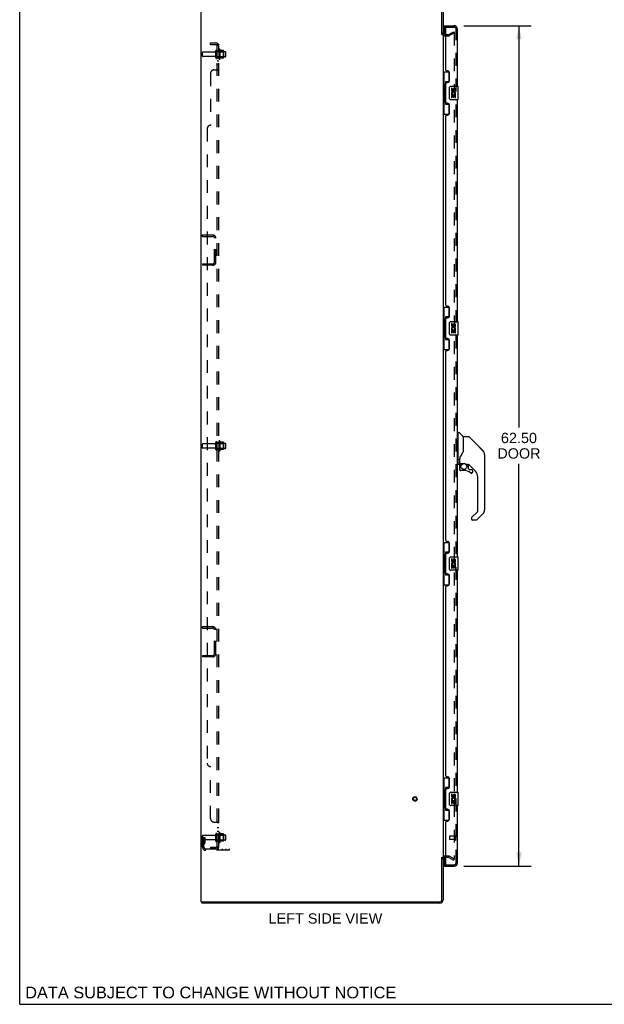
# Model space of a CAD drawing. Header units: inches. Extents: x 0 to 174, y 0 to 112.
# Tile 1 of 29: x 0 to 43, y 0 to 73. Entities that reach past the tile are written whole.
import ezdxf

# ---------------------------------------------------------------- set-up
doc = ezdxf.new("R2010")
doc.units = ezdxf.units.IN
doc.header["$LTSCALE"] = 9.560375
doc.header["$MEASUREMENT"] = 0
doc.linetypes.add('HIDDEN', pattern=[0.2, 0.1, -0.1])
doc.layers.get('0').update_dxf_attribs({"linetype": 'CONTINUOUS'})
for name, color, linetype in [('DEFAULT_2', 8, 'HIDDEN'), ('DIMENSIONS', 7, 'CONTINUOUS'), ('DOOR_ASSEMBLY', 7, 'CONTINUOUS'), ('SUBPANEL', 7, 'CONTINUOUS')]:
    doc.layers.add(name, color=color, linetype=linetype)
doc.styles.get("Standard").update_dxf_attribs({"font": 'arial.ttf'})
doc.dimstyles.new('DIMSTYLE_1', dxfattribs={"dimtxt": 0.766875, "dimasz": 1.0225, "dimexe": 0.09, "dimexo": 0.07, "dimgap": 0.0375, "dimtad": 0, "dimtih": 1, "dimtoh": 1, "dimzin": 4, "dimdsep": 46, "dimtxsty": 'Standard', "dimblk": '_FILLED', "dimblk1": '_FILLED', "dimblk2": '_FILLED', "dimcen": 0.09, "dimadec": 3, "dimazin": 1, "dimtfac": 1, "dimtdec": 3, "dimtofl": 0, "dimtmove": 0, "dimatfit": 3, "dimldrblk": '_FILLED', "dimfxl": 0, "dimtolj": 1, "dimtzin": 4, "dimarcsym": 0})

# ---------------------------------------------------------------- blocks, each defined once
blk = doc.blocks.new('_FILLED')
at = {"color": 0, "linetype": 'ByBlock'}
blk.add_solid([(0, 0), (-1, 0.2), (-1, -0.2)], dxfattribs=at)
blk = doc.blocks.new('*D8')
at = {"layer": 'DIMENSIONS', "color": 2, "linetype": 'Continuous'}
for p, q in [((33.012, 72.776), (38.031, 72.776)), ((37.111, 72.776), (37.111, 42.886)), ((37.111, 10.276), (37.111, 40.202)), ((33.012, 10.276), (38.031, 10.276))]:
    blk.add_line(p, q, dxfattribs=at)
at = {"layer": 'DIMENSIONS', "color": 2, "linetype": 'Continuous', "xscale": 1.0225, "yscale": 1.0225, "zscale": 1.0225}
for p, rotation in [((37.111, 72.776), 90), ((37.111, 10.276), 270)]:
    blk.add_blockref('_FILLED', p, dxfattribs=dict(at, rotation=rotation))
at = {"layer": 'DIMENSIONS', "color": 2, "linetype": 'Continuous', "insert": (37.111, 42.502), "char_height": 0.7669, "width": 3.21004, "attachment_point": 2, "line_spacing_factor": 0.9}
blk.add_mtext('62.50\\PDOOR', dxfattribs=at)

msp = doc.modelspace()

# ---------------------------------------------------------------- linework, layer by layer
at = {"color": 7, "linetype": 'Continuous'}
for p, q in [((0, 0), (0, 112.475)), ((31.381, 72.13), (31.485, 72.13)), ((31.381, 10.922), (31.485, 10.922)), ((13.537, 7.63), (13.537, 7.526)), ((13.541, 7.63), (13.575, 7.63)), ((0, 0), (173.825, 0))]:
    msp.add_line(p, q, dxfattribs=at)
at = {"color": 3, "linetype": 'Continuous'}
for p, q in [((13.485, 7.63), (13.485, 75.422)), ((31.381, 72.119), (31.381, 75.28)), ((31.485, 75.28), (31.485, 72.13)), ((31.485, 72.078), (31.485, 10.974)), ((31.627, 72.13), (31.689, 72.13)), ((31.381, 7.773), (31.381, 10.934)), ((31.485, 10.922), (31.485, 7.773)), ((31.689, 10.922), (31.627, 10.922)), ((13.485, 7.63), (13.541, 7.63)), ((31.238, 7.526), (13.537, 7.526)), ((13.575, 7.63), (31.238, 7.63))]:
    msp.add_line(p, q, dxfattribs=at)
for centre, radius, start, end in [((31.627, 72.273), 0.142, 180, 270), ((31.627, 10.78), 0.142, 90, 180), ((31.238, 7.773), 0.246, 270, 360), ((31.238, 7.773), 0.142, 270, 360)]:
    msp.add_arc(centre, radius, start, end, dxfattribs=at)
at = {"layer": 'DEFAULT_2', "color": 8, "linetype": 'HIDDEN'}
for p, q in [((31.627, 72.026), (31.889, 72.026)), ((31.689, 72.13), (31.889, 72.13)), ((31.906, 72.135), (32.246, 72.331)), ((32.298, 72.241), (31.958, 72.045)), ((32.246, 72.331), (32.298, 72.241)), ((32.298, 72.261), (32.298, 10.792)), ((13.589, 70.516), (13.589, 70.786)), ((14.516, 70.816), (13.619, 70.816)), ((14.516, 70.486), (13.619, 70.486)), ((14.579, 70.394), (14.579, 70.909)), ((14.689, 70.394), (14.689, 70.909)), ((15.284, 70.839), (14.689, 70.839)), ((15.284, 70.464), (14.689, 70.464)), ((14.814, 70.985), (14.814, 70.317)), ((14.834, 70.835), (14.814, 70.855)), ((14.834, 70.468), (14.814, 70.448)), ((14.834, 70.835), (14.834, 70.468)), ((14.834, 70.835), (15.13, 70.835)), ((14.834, 70.468), (15.13, 70.468)), ((14.884, 71.007), (14.884, 70.295)), ((15.139, 70.929), (14.912, 70.929)), ((15.139, 70.374), (14.912, 70.374)), ((15.13, 70.835), (15.15, 70.855)), ((15.13, 70.835), (15.13, 70.468)), ((15.13, 70.468), (15.15, 70.448)), ((15.15, 70.907), (15.15, 70.396)), ((15.314, 70.494), (15.314, 70.809)), ((13.589, 57.11), (13.589, 57.214)), ((13.589, 57.214), (14.342, 57.214)), ((13.589, 57.11), (14.342, 57.11)), ((14.485, 55.21), (14.485, 56.967)), ((14.589, 55.21), (14.589, 56.967)), ((13.589, 55.068), (13.589, 54.964)), ((13.589, 55.068), (14.342, 55.068)), ((14.342, 54.964), (13.589, 54.964)), ((14.579, 41.269), (14.579, 41.784)), ((14.689, 41.269), (14.689, 41.784)), ((14.814, 41.86), (14.814, 41.192)), ((14.884, 41.882), (14.884, 41.17)), ((15.139, 41.804), (14.912, 41.804)), ((15.15, 41.782), (15.15, 41.271)), ((13.589, 41.391), (13.589, 41.661)), ((14.516, 41.691), (13.619, 41.691)), ((14.516, 41.361), (13.619, 41.361)), ((15.284, 41.714), (14.689, 41.714)), ((15.284, 41.339), (14.689, 41.339)), ((14.834, 41.71), (14.814, 41.73)), ((14.834, 41.343), (14.814, 41.323)), ((14.834, 41.71), (14.834, 41.343)), ((14.834, 41.71), (15.13, 41.71)), ((14.834, 41.343), (15.13, 41.343)), ((15.139, 41.249), (14.912, 41.249)), ((15.13, 41.71), (15.15, 41.73)), ((15.13, 41.71), (15.13, 41.343)), ((15.13, 41.343), (15.15, 41.323)), ((15.314, 41.369), (15.314, 41.684)), ((13.589, 28.089), (14.342, 28.089)), ((13.589, 27.985), (13.589, 28.089)), ((13.589, 27.985), (14.342, 27.985)), ((14.485, 26.085), (14.485, 27.842)), ((14.589, 26.085), (14.589, 27.842)), ((13.589, 25.943), (14.342, 25.943)), ((13.589, 25.943), (13.589, 25.839)), ((14.342, 25.839), (13.589, 25.839)), ((13.589, 11.7), (13.589, 12.536)), ((14.516, 12.566), (13.619, 12.566)), ((14.579, 12.144), (14.579, 12.659)), ((14.689, 12.144), (14.689, 12.659)), ((15.284, 12.589), (14.689, 12.589)), ((14.814, 12.735), (14.814, 12.067)), ((14.834, 12.585), (14.814, 12.605)), ((14.834, 12.585), (15.13, 12.585)), ((14.834, 12.585), (14.834, 12.218)), ((14.884, 12.757), (14.884, 12.045)), ((15.139, 12.679), (14.912, 12.679)), ((15.13, 12.585), (15.15, 12.605)), ((15.13, 12.585), (15.13, 12.218)), ((15.15, 12.657), (15.15, 12.146)), ((15.314, 12.244), (15.314, 12.559)), ((13.693, 12.401), (13.589, 12.401)), ((14.516, 12.236), (13.619, 12.236)), ((13.677, 12.055), (13.628, 11.987)), ((13.679, 12.061), (13.679, 12.401)), ((13.679, 12.226), (13.783, 12.226)), ((13.693, 12.401), (13.783, 12.401)), ((13.693, 11.7), (13.693, 12.401)), ((13.761, 11.994), (13.713, 11.926)), ((13.783, 12.061), (13.783, 12.401)), ((15.284, 12.214), (14.689, 12.214)), ((14.834, 12.218), (14.814, 12.198)), ((14.834, 12.218), (15.13, 12.218)), ((15.139, 12.124), (14.912, 12.124)), ((15.13, 12.218), (15.15, 12.198)), ((13.835, 11.558), (15.589, 11.558)), ((15.589, 11.454), (13.835, 11.454)), ((15.086, 11.454), (15.086, 11.558)), ((15.342, 11.454), (15.342, 11.558)), ((15.589, 11.454), (15.589, 11.558)), ((31.889, 11.026), (31.627, 11.026)), ((31.958, 11.008), (32.298, 10.812)), ((31.889, 10.922), (31.689, 10.922)), ((31.906, 10.918), (32.246, 10.722)), ((32.246, 10.722), (32.298, 10.812))]:
    msp.add_line(p, q, dxfattribs=at)
for points in [[(32.28, 72.281), (32.28, 72.281), (32.278, 72.281), (32.276, 72.28), (32.274, 72.28), (32.272, 72.279)], [(32.286, 72.28), (32.284, 72.28), (32.282, 72.281), (32.28, 72.281)], [(32.286, 72.28), (32.288, 72.279), (32.289, 72.278), (32.291, 72.276), (32.292, 72.275), (32.294, 72.273), (32.295, 72.271), (32.296, 72.27), (32.297, 72.267), (32.297, 72.265), (32.297, 72.263), (32.298, 72.261)], [(32.28, 10.772), (32.28, 10.772), (32.278, 10.772), (32.276, 10.772), (32.274, 10.773), (32.272, 10.774)], [(32.298, 10.792), (32.297, 10.79), (32.297, 10.787), (32.297, 10.785), (32.296, 10.783), (32.295, 10.781), (32.294, 10.779), (32.292, 10.778), (32.291, 10.776), (32.289, 10.775), (32.288, 10.774), (32.286, 10.773), (32.284, 10.772), (32.282, 10.772), (32.28, 10.772)]]:
    msp.add_lwpolyline(points, dxfattribs=at)
for radius in [0.164, 0.124]:
    msp.add_circle((29.381, 15.276), radius, dxfattribs=at)
for centre, radius, start, end in [((31.627, 72.273), 0.246, 180, 270), ((31.889, 72.163), 0.033, 270, 300), ((31.889, 72.163), 0.137, 270, 300), ((13.619, 70.786), 0.03, 90, 180), ((13.619, 70.516), 0.03, 180, 270), ((14.516, 70.879), 0.0625, 270, 360), ((14.516, 70.424), 0.0625, 0, 90), ((14.634, 70.909), 0.055, 360, 180), ((14.634, 70.394), 0.055, 180, 0), ((14.852, 70.985), 0.0384, 34.44966, 180), ((14.852, 70.317), 0.0384, 180, 325.55034), ((14.284, 70.651), 0.698, 23.96793, 30.66313), ((14.284, 70.651), 0.698, 329.33687, 336.03207), ((14.931, 70.939), 0.01, 203.96793, 270), ((14.931, 70.364), 0.01, 90, 156.03207), ((15.139, 70.919), 0.01, 5.19383, 90), ((15.139, 70.384), 0.01, 270, 354.80617), ((15.009, 70.907), 0.141, 0, 5.20805), ((15.009, 70.396), 0.141, 354.79195, 360), ((15.284, 70.809), 0.03, 359.99999, 90), ((15.284, 70.494), 0.03, 270, 0.00001), ((14.342, 56.967), 0.246, 0, 90), ((14.342, 56.967), 0.142, 0, 90), ((14.342, 55.21), 0.246, 270, 360), ((14.342, 55.21), 0.142, 270, 360), ((14.516, 41.754), 0.0625, 270, 360), ((14.634, 41.784), 0.055, 360, 180), ((14.852, 41.86), 0.0384, 34.44966, 180), ((14.284, 41.526), 0.698, 23.96793, 30.66313), ((14.931, 41.814), 0.01, 203.96793, 270), ((15.139, 41.794), 0.01, 5.19383, 90), ((15.009, 41.782), 0.141, 0, 5.20805), ((13.619, 41.661), 0.03, 90, 180), ((13.619, 41.391), 0.03, 180, 270), ((14.516, 41.299), 0.0625, 0, 90), ((14.634, 41.269), 0.055, 180, 0), ((14.852, 41.192), 0.0384, 180, 325.55034), ((14.284, 41.526), 0.698, 329.33687, 336.03207), ((14.931, 41.239), 0.01, 90, 156.03207), ((15.139, 41.259), 0.01, 270, 354.80617), ((15.009, 41.271), 0.141, 354.79195, 360), ((15.284, 41.684), 0.03, 359.99999, 90), ((15.284, 41.369), 0.03, 270, 0.00001), ((14.342, 27.842), 0.246, 0, 90), ((14.342, 27.842), 0.142, 0, 90), ((14.342, 26.085), 0.246, 270, 360), ((14.342, 26.085), 0.142, 270, 360), ((13.619, 12.536), 0.03, 90, 180), ((14.516, 12.629), 0.0625, 270, 360), ((14.634, 12.659), 0.055, 360, 180), ((14.852, 12.735), 0.0384, 34.44966, 180), ((14.284, 12.401), 0.698, 23.96793, 30.66313), ((14.931, 12.689), 0.01, 203.96793, 270), ((15.139, 12.669), 0.01, 5.19383, 90), ((15.009, 12.657), 0.141, 0, 5.20805), ((15.284, 12.559), 0.03, 359.99999, 90), ((13.619, 12.266), 0.03, 180, 270), ((13.797, 11.865), 0.208, 144.24611, 180), ((13.669, 12.061), 0.01, 324.24611, 360), ((13.797, 11.865), 0.104, 144.24611, 180), ((13.669, 12.061), 0.114, 324.24611, 360), ((14.516, 12.174), 0.0625, 0, 90), ((14.634, 12.144), 0.055, 180, 0), ((14.852, 12.067), 0.0384, 180, 325.55034), ((14.284, 12.401), 0.698, 329.33687, 336.03207), ((14.931, 12.114), 0.01, 90, 156.03207), ((15.139, 12.134), 0.01, 270, 354.80617), ((15.009, 12.146), 0.141, 354.79195, 360), ((15.284, 12.244), 0.03, 270, 0.00001), ((13.835, 11.7), 0.246, 180, 270), ((13.835, 11.7), 0.142, 180, 270), ((31.627, 10.78), 0.246, 90, 180), ((31.889, 10.889), 0.137, 60, 90), ((31.889, 10.889), 0.033, 60, 90)]:
    msp.add_arc(centre, radius, start, end, dxfattribs=at)
at = {"layer": 'DOOR_ASSEMBLY', "color": 7, "linetype": 'Continuous'}
for p, q in [((31.564, 72.672), (31.564, 72.776)), ((31.564, 72.652), (31.564, 72.145)), ((31.485, 69.351), (31.926, 69.351)), ((31.524, 69.351), (31.524, 68.326)), ((31.889, 69.351), (31.889, 68.571)), ((31.502, 68.326), (31.502, 67.226)), ((31.502, 68.326), (31.625, 68.326)), ((31.625, 68.357), (31.625, 68.377)), ((31.625, 67.226), (31.625, 68.326)), ((31.662, 68.616), (31.662, 66.936)), ((31.889, 68.616), (31.662, 68.616)), ((31.948, 67.376), (31.948, 68.176)), ((32.048, 68.276), (32.588, 68.276)), ((32.086, 68.122), (32.086, 67.986)), ((32.148, 68.122), (32.086, 68.122)), ((32.148, 67.986), (32.148, 68.122)), ((32.603, 67.291), (32.603, 68.261)), ((32.086, 67.661), (32.086, 67.431)), ((32.104, 67.661), (32.086, 67.661)), ((32.086, 67.431), (32.148, 67.431)), ((32.138, 67.661), (32.166, 67.68)), ((32.138, 67.661), (32.4, 67.661)), ((32.148, 67.431), (32.148, 67.598)), ((32.148, 67.598), (32.214, 67.598)), ((32.214, 68.048), (32.214, 67.979)), ((32.214, 67.598), (32.214, 67.462)), ((32.214, 67.462), (32.274, 67.462)), ((32.274, 67.986), (32.274, 68.028)), ((32.274, 67.462), (32.274, 67.598)), ((32.274, 67.598), (32.337, 67.598)), ((32.329, 67.697), (32.387, 67.672)), ((32.337, 68.028), (32.337, 67.891)), ((32.337, 67.891), (32.4, 67.891)), ((32.337, 67.598), (32.337, 67.431)), ((32.337, 67.431), (32.4, 67.431)), ((32.4, 67.891), (32.4, 68.028)), ((32.4, 67.431), (32.4, 67.661)), ((31.502, 67.226), (31.625, 67.226)), ((31.524, 67.226), (31.524, 66.201)), ((31.625, 67.176), (31.625, 67.196)), ((31.662, 66.936), (31.889, 66.936)), ((31.889, 66.981), (31.889, 66.201)), ((32.588, 67.276), (32.048, 67.276)), ((31.485, 66.201), (31.926, 66.201)), ((31.485, 51.851), (31.926, 51.851)), ((31.524, 51.851), (31.524, 50.826)), ((31.889, 51.851), (31.889, 51.071)), ((31.502, 50.826), (31.502, 49.726)), ((31.502, 50.826), (31.625, 50.826)), ((31.625, 50.857), (31.625, 50.877)), ((31.625, 49.726), (31.625, 50.826)), ((31.662, 51.116), (31.662, 49.436)), ((31.889, 51.116), (31.662, 51.116)), ((31.948, 49.876), (31.948, 50.676)), ((32.048, 50.776), (32.588, 50.776)), ((32.086, 50.622), (32.086, 50.486)), ((32.148, 50.622), (32.086, 50.622)), ((32.148, 50.486), (32.148, 50.622)), ((32.214, 50.548), (32.214, 50.479)), ((32.274, 50.486), (32.274, 50.528)), ((32.337, 50.528), (32.337, 50.391)), ((32.4, 50.391), (32.4, 50.528)), ((32.603, 49.791), (32.603, 50.761)), ((32.086, 50.161), (32.086, 49.931)), ((32.104, 50.161), (32.086, 50.161)), ((32.086, 49.931), (32.148, 49.931)), ((32.138, 50.161), (32.166, 50.18)), ((32.138, 50.161), (32.4, 50.161)), ((32.148, 49.931), (32.148, 50.098)), ((32.148, 50.098), (32.214, 50.098)), ((32.214, 50.098), (32.214, 49.962)), ((32.214, 49.962), (32.274, 49.962)), ((32.274, 49.962), (32.274, 50.098)), ((32.274, 50.098), (32.337, 50.098)), ((32.329, 50.197), (32.387, 50.172)), ((32.337, 50.391), (32.4, 50.391)), ((32.337, 50.098), (32.337, 49.931)), ((32.337, 49.931), (32.4, 49.931)), ((32.4, 49.931), (32.4, 50.161)), ((31.502, 49.726), (31.625, 49.726)), ((31.524, 49.726), (31.524, 48.701)), ((31.625, 49.676), (31.625, 49.696)), ((31.662, 49.436), (31.889, 49.436)), ((31.889, 49.481), (31.889, 48.701)), ((32.588, 49.776), (32.048, 49.776)), ((31.485, 48.701), (31.926, 48.701)), ((32.582, 42.471), (32.543, 42.471)), ((32.582, 40.156), (32.582, 42.522)), ((32.59, 42.53), (32.645, 42.53)), ((32.967, 42.224), (32.673, 42.519)), ((32.976, 42.203), (32.976, 41.152)), ((32.984, 41.163), (32.984, 42.207)), ((33.345, 42.215), (32.992, 42.215)), ((33.401, 42.192), (34.443, 41.15)), ((32.976, 41.34), (32.978, 41.339)), ((34.138, 41.455), (34.138, 41.455)), ((34.444, 41.149), (34.149, 41.444)), ((34.511, 41.06), (34.511, 41.059)), ((32.7, 40.593), (32.7, 40.59)), ((32.7, 40.59), (32.7, 40.188)), ((32.709, 40.619), (32.708, 40.595)), ((32.708, 40.239), (32.708, 40.595)), ((32.708, 40.549), (32.708, 40.55)), ((34.559, 40.871), (34.559, 36.768)), ((32.582, 40.207), (32.543, 40.207)), ((32.661, 40.148), (32.59, 40.148)), ((32.704, 40.015), (32.704, 39.778)), ((32.707, 40.015), (32.716, 40.015)), ((32.716, 39.778), (32.707, 39.778)), ((32.728, 40.22), (33.023, 40.22)), ((32.827, 40.22), (32.762, 40.154)), ((32.768, 40.149), (32.766, 40.151)), ((32.77, 40.147), (32.768, 40.149)), ((33.019, 39.699), (32.783, 39.699)), ((33.023, 40.22), (33.027, 40.22)), ((33.22, 40.148), (33.296, 40.148)), ((33.334, 40.145), (33.334, 39.861)), ((33.338, 39.853), (33.41, 39.781)), ((33.874, 39.652), (33.379, 40.147)), ((33.418, 39.778), (33.571, 39.778)), ((33.647, 39.58), (33.639, 39.58)), ((33.649, 39.699), (33.649, 39.58)), ((34.047, 36.683), (34.047, 39.234)), ((33.592, 36.196), (34.024, 36.627)), ((33.574, 36.153), (33.574, 36.093)), ((33.588, 36.191), (33.588, 36.19)), ((33.936, 36.015), (33.653, 36.015)), ((34.443, 36.49), (33.991, 36.038)), ((31.485, 34.351), (31.926, 34.351)), ((31.524, 34.351), (31.524, 33.326)), ((31.889, 34.351), (31.889, 33.571)), ((31.502, 33.326), (31.625, 33.326)), ((31.502, 33.326), (31.502, 32.226)), ((31.625, 33.357), (31.625, 33.377)), ((31.625, 32.226), (31.625, 33.326)), ((31.889, 33.616), (31.662, 33.616)), ((31.662, 33.616), (31.662, 31.936)), ((31.948, 32.376), (31.948, 33.176)), ((32.048, 33.276), (32.588, 33.276)), ((32.148, 33.122), (32.086, 33.122)), ((32.086, 33.122), (32.086, 32.986)), ((32.148, 32.986), (32.148, 33.122)), ((32.214, 33.048), (32.214, 32.979)), ((32.274, 32.986), (32.274, 33.028)), ((32.337, 33.028), (32.337, 32.891)), ((32.4, 32.891), (32.4, 33.028)), ((32.603, 32.291), (32.603, 33.261)), ((31.502, 32.226), (31.625, 32.226)), ((31.524, 32.226), (31.524, 31.201)), ((32.588, 32.276), (32.048, 32.276)), ((32.104, 32.661), (32.086, 32.661)), ((32.086, 32.661), (32.086, 32.431)), ((32.086, 32.431), (32.148, 32.431)), ((32.138, 32.661), (32.166, 32.68)), ((32.138, 32.661), (32.4, 32.661)), ((32.148, 32.598), (32.214, 32.598)), ((32.148, 32.431), (32.148, 32.598)), ((32.214, 32.598), (32.214, 32.462)), ((32.214, 32.462), (32.274, 32.462)), ((32.274, 32.598), (32.337, 32.598)), ((32.274, 32.462), (32.274, 32.598)), ((32.329, 32.697), (32.387, 32.672)), ((32.337, 32.891), (32.4, 32.891)), ((32.337, 32.598), (32.337, 32.431)), ((32.337, 32.431), (32.4, 32.431)), ((32.4, 32.431), (32.4, 32.661)), ((31.625, 32.176), (31.625, 32.196)), ((31.662, 31.936), (31.889, 31.936)), ((31.889, 31.981), (31.889, 31.201)), ((31.485, 31.201), (31.926, 31.201)), ((31.485, 16.851), (31.926, 16.851)), ((31.524, 16.851), (31.524, 15.826)), ((31.889, 16.851), (31.889, 16.071)), ((31.889, 16.116), (31.662, 16.116)), ((31.662, 16.116), (31.662, 14.436)), ((31.502, 15.826), (31.625, 15.826)), ((31.502, 15.826), (31.502, 14.726)), ((31.625, 15.857), (31.625, 15.877)), ((31.625, 14.726), (31.625, 15.826)), ((31.948, 14.876), (31.948, 15.676)), ((32.048, 15.776), (32.588, 15.776)), ((32.148, 15.622), (32.086, 15.622)), ((32.086, 15.622), (32.086, 15.486)), ((32.148, 15.486), (32.148, 15.622)), ((32.214, 15.548), (32.214, 15.479)), ((32.274, 15.486), (32.274, 15.528)), ((32.337, 15.528), (32.337, 15.391)), ((32.337, 15.391), (32.4, 15.391)), ((32.4, 15.391), (32.4, 15.528)), ((32.603, 14.791), (32.603, 15.761)), ((31.502, 14.726), (31.625, 14.726)), ((31.524, 14.726), (31.524, 13.701)), ((31.625, 14.676), (31.625, 14.696)), ((32.588, 14.776), (32.048, 14.776)), ((32.104, 15.161), (32.086, 15.161)), ((32.086, 15.161), (32.086, 14.931)), ((32.086, 14.931), (32.148, 14.931)), ((32.138, 15.161), (32.166, 15.18)), ((32.138, 15.161), (32.4, 15.161)), ((32.148, 15.098), (32.214, 15.098)), ((32.148, 14.931), (32.148, 15.098)), ((32.214, 15.098), (32.214, 14.962)), ((32.214, 14.962), (32.274, 14.962)), ((32.274, 15.098), (32.337, 15.098)), ((32.274, 14.962), (32.274, 15.098)), ((32.329, 15.197), (32.387, 15.172)), ((32.337, 15.098), (32.337, 14.931)), ((32.337, 14.931), (32.4, 14.931)), ((32.4, 14.931), (32.4, 15.161)), ((31.662, 14.436), (31.889, 14.436)), ((31.889, 14.481), (31.889, 13.701)), ((31.485, 13.701), (31.926, 13.701)), ((31.564, 10.907), (31.564, 10.4)), ((31.564, 10.38), (31.564, 10.276))]:
    msp.add_line(p, q, dxfattribs=at)
at = {"layer": 'DOOR_ASSEMBLY', "color": 3, "linetype": 'Continuous'}
for p, q in [((31.564, 72.776), (32.296, 72.776)), ((31.689, 69.484), (31.689, 72.652)), ((32.543, 68.276), (32.543, 72.53)), ((31.809, 69.424), (31.749, 69.424)), ((31.939, 68.674), (31.939, 69.294)), ((31.689, 67.069), (31.689, 68.484)), ((31.749, 68.544), (31.809, 68.544)), ((31.809, 67.009), (31.749, 67.009)), ((31.939, 66.259), (31.939, 66.879)), ((32.543, 50.776), (32.543, 67.276)), ((31.689, 51.984), (31.689, 66.069)), ((31.749, 66.129), (31.809, 66.129)), ((31.809, 51.924), (31.749, 51.924)), ((31.939, 51.174), (31.939, 51.794)), ((31.689, 49.569), (31.689, 50.984)), ((31.749, 51.044), (31.809, 51.044)), ((31.809, 49.509), (31.749, 49.509)), ((31.939, 48.759), (31.939, 49.379)), ((32.543, 33.276), (32.543, 49.776)), ((31.689, 34.484), (31.689, 48.569)), ((31.749, 48.629), (31.809, 48.629)), ((31.809, 34.424), (31.749, 34.424)), ((31.939, 33.674), (31.939, 34.294)), ((31.689, 32.069), (31.689, 33.484)), ((31.749, 33.544), (31.809, 33.544)), ((32.543, 15.776), (32.543, 32.276)), ((31.809, 32.009), (31.749, 32.009)), ((31.939, 31.259), (31.939, 31.879)), ((31.689, 16.984), (31.689, 31.069)), ((31.749, 31.129), (31.809, 31.129)), ((31.809, 16.924), (31.749, 16.924)), ((31.939, 16.174), (31.939, 16.794)), ((31.689, 14.569), (31.689, 15.984)), ((31.749, 16.044), (31.809, 16.044)), ((32.543, 10.523), (32.543, 14.776)), ((31.809, 14.509), (31.749, 14.509)), ((31.939, 13.759), (31.939, 14.379)), ((31.689, 10.4), (31.689, 13.569)), ((31.749, 13.629), (31.809, 13.629)), ((31.564, 10.276), (32.296, 10.276))]:
    msp.add_line(p, q, dxfattribs=at)
at = {"layer": 'DOOR_ASSEMBLY', "color": 8, "linetype": 'HIDDEN'}
for p, q in [((31.709, 72.672), (31.564, 72.672)), ((31.709, 72.672), (32.296, 72.672)), ((32.439, 10.523), (32.439, 72.53)), ((31.939, 12.494), (31.939, 12.266)), ((32.396, 12.504), (31.949, 12.504)), ((32.396, 12.522), (32.396, 12.238)), ((32.396, 12.256), (31.949, 12.256)), ((31.564, 10.38), (31.709, 10.38)), ((31.709, 10.38), (32.296, 10.38))]:
    msp.add_line(p, q, dxfattribs=at)
at = {"layer": 'DOOR_ASSEMBLY', "color": 7, "linetype": 'Continuous'}
for points in [[(31.662, 68.593), (31.662, 68.589), (31.663, 68.586), (31.664, 68.582), (31.665, 68.577), (31.666, 68.572), (31.669, 68.567), (31.671, 68.562), (31.674, 68.556), (31.677, 68.549), (31.681, 68.542), (31.686, 68.535), (31.69, 68.527), (31.696, 68.519), (31.698, 68.515)], [(31.948, 68.176), (31.948, 68.183), (31.949, 68.189), (31.95, 68.195), (31.951, 68.201), (31.953, 68.207), (31.955, 68.212)], [(31.955, 67.34), (31.953, 67.346), (31.951, 67.352), (31.95, 67.358), (31.949, 67.364), (31.948, 67.37), (31.948, 67.376)], [(31.698, 67.037), (31.696, 67.034), (31.69, 67.025), (31.686, 67.018), (31.681, 67.01), (31.677, 67.003), (31.674, 66.997), (31.671, 66.991), (31.669, 66.985), (31.666, 66.98), (31.665, 66.975), (31.664, 66.971), (31.663, 66.967), (31.662, 66.963), (31.662, 66.96)], [(31.662, 51.093), (31.662, 51.089), (31.663, 51.086), (31.664, 51.082), (31.665, 51.077), (31.666, 51.072), (31.669, 51.067), (31.671, 51.062), (31.674, 51.056), (31.677, 51.049), (31.681, 51.042), (31.686, 51.035), (31.69, 51.027), (31.696, 51.019), (31.698, 51.015)], [(31.948, 50.676), (31.948, 50.683), (31.949, 50.689), (31.95, 50.695), (31.951, 50.701), (31.953, 50.707), (31.955, 50.712)], [(31.955, 49.84), (31.953, 49.846), (31.951, 49.852), (31.95, 49.858), (31.949, 49.864), (31.948, 49.87), (31.948, 49.876)], [(31.698, 49.537), (31.696, 49.534), (31.69, 49.525), (31.686, 49.518), (31.681, 49.51), (31.677, 49.503), (31.674, 49.497), (31.671, 49.491), (31.669, 49.485), (31.666, 49.48), (31.665, 49.475), (31.664, 49.471), (31.663, 49.467), (31.662, 49.463), (31.662, 49.46)], [(33.401, 42.192), (33.393, 42.199), (33.384, 42.205), (33.375, 42.209), (33.366, 42.213), (33.355, 42.215), (33.345, 42.215)], [(32.984, 41.172), (32.963, 41.115), (32.932, 41.046), (32.896, 40.976), (32.854, 40.904), (32.807, 40.831), (32.762, 40.765)], [(32.978, 41.339), (32.98, 41.338), (32.982, 41.336), (32.983, 41.335), (32.984, 41.334), (32.984, 41.332)], [(34.551, 40.948), (34.544, 40.979), (34.53, 41.018), (34.512, 41.057), (34.49, 41.093), (34.465, 41.126), (34.444, 41.149)], [(32.701, 40.597), (32.701, 40.596), (32.7, 40.593)], [(32.7, 40.498), (32.701, 40.505), (32.701, 40.512), (32.702, 40.518), (32.702, 40.525), (32.704, 40.531), (32.705, 40.538)], [(32.705, 40.538), (32.706, 40.541), (32.707, 40.545), (32.708, 40.549)], [(32.762, 40.765), (32.751, 40.749), (32.736, 40.72), (32.723, 40.688), (32.714, 40.654), (32.709, 40.619)], [(32.707, 40.015), (32.707, 40.031), (32.709, 40.046), (32.712, 40.061), (32.716, 40.075), (32.721, 40.09), (32.728, 40.104), (32.735, 40.117), (32.744, 40.13), (32.753, 40.142), (32.764, 40.153)], [(32.783, 39.701), (32.775, 39.702), (32.766, 39.703), (32.758, 39.705), (32.75, 39.709), (32.742, 39.713), (32.735, 39.718), (32.729, 39.724), (32.723, 39.73), (32.718, 39.737), (32.714, 39.744), (32.711, 39.752), (32.709, 39.761), (32.707, 39.769), (32.707, 39.778)], [(32.77, 40.147), (32.76, 40.136), (32.751, 40.124), (32.743, 40.112), (32.736, 40.1), (32.73, 40.086), (32.725, 40.073), (32.721, 40.059), (32.718, 40.044), (32.716, 40.03), (32.716, 40.015)], [(32.716, 39.778), (32.716, 39.77), (32.717, 39.763), (32.719, 39.755), (32.722, 39.748), (32.726, 39.742), (32.73, 39.735), (32.735, 39.73), (32.741, 39.725), (32.747, 39.72), (32.754, 39.717), (32.761, 39.714), (32.768, 39.712), (32.776, 39.71), (32.783, 39.71)], [(32.766, 40.151), (32.765, 40.152), (32.764, 40.152), (32.764, 40.153), (32.764, 40.153)], [(32.783, 39.701), (32.783, 39.701), (32.783, 39.702), (32.783, 39.703), (32.783, 39.704), (32.783, 39.705), (32.783, 39.707), (32.783, 39.71)], [(33.027, 40.22), (33.04, 40.219), (33.053, 40.218), (33.066, 40.216), (33.079, 40.214), (33.091, 40.211), (33.102, 40.207), (33.113, 40.203), (33.123, 40.2), (33.132, 40.196), (33.141, 40.191), (33.149, 40.187), (33.156, 40.183), (33.163, 40.18), (33.169, 40.176), (33.175, 40.172), (33.18, 40.169), (33.185, 40.166), (33.193, 40.161)], [(33.193, 40.161), (33.196, 40.158), (33.199, 40.156), (33.202, 40.155), (33.205, 40.153), (33.208, 40.152)], [(33.208, 40.152), (33.211, 40.15), (33.214, 40.149), (33.218, 40.148)], [(33.527, 39.527), (33.534, 39.523), (33.54, 39.519), (33.547, 39.516), (33.555, 39.514), (33.562, 39.512), (33.57, 39.512), (33.578, 39.512), (33.585, 39.513), (33.593, 39.515), (33.6, 39.518), (33.606, 39.522), (33.613, 39.526), (33.618, 39.531), (33.624, 39.537), (33.628, 39.543), (33.632, 39.55), (33.635, 39.557), (33.637, 39.564), (33.638, 39.572), (33.639, 39.58)], [(33.647, 39.58), (33.647, 39.571), (33.645, 39.563), (33.643, 39.554), (33.64, 39.546), (33.636, 39.539), (33.631, 39.532), (33.625, 39.525), (33.618, 39.52), (33.611, 39.515), (33.604, 39.511), (33.596, 39.507), (33.588, 39.505), (33.579, 39.503), (33.571, 39.503)], [(33.571, 39.503), (33.562, 39.503), (33.553, 39.505), (33.545, 39.507), (33.536, 39.511), (33.529, 39.515), (33.522, 39.52)], [(33.592, 36.196), (33.592, 36.195), (33.591, 36.194), (33.59, 36.193), (33.589, 36.192), (33.588, 36.191)], [(31.662, 33.593), (31.662, 33.589), (31.663, 33.586), (31.664, 33.582), (31.665, 33.577), (31.666, 33.572), (31.669, 33.567), (31.671, 33.562), (31.674, 33.556), (31.677, 33.549), (31.681, 33.542), (31.686, 33.535), (31.69, 33.527), (31.696, 33.519), (31.698, 33.515)], [(31.948, 33.176), (31.948, 33.183), (31.949, 33.189), (31.95, 33.195), (31.951, 33.201), (31.953, 33.207), (31.955, 33.212)], [(31.955, 32.34), (31.953, 32.346), (31.951, 32.352), (31.95, 32.358), (31.949, 32.364), (31.948, 32.37), (31.948, 32.376)], [(31.698, 32.037), (31.696, 32.034), (31.69, 32.025), (31.686, 32.018), (31.681, 32.01), (31.677, 32.003), (31.674, 31.997), (31.671, 31.991), (31.669, 31.985), (31.666, 31.98), (31.665, 31.975), (31.664, 31.971), (31.663, 31.967), (31.662, 31.963), (31.662, 31.96)], [(31.662, 16.093), (31.662, 16.089), (31.663, 16.086), (31.664, 16.082), (31.665, 16.077), (31.666, 16.072), (31.669, 16.067), (31.671, 16.062), (31.674, 16.056), (31.677, 16.049), (31.681, 16.042), (31.686, 16.035), (31.69, 16.027), (31.696, 16.019), (31.698, 16.015)], [(31.948, 15.676), (31.948, 15.683), (31.949, 15.689), (31.95, 15.695), (31.951, 15.701), (31.953, 15.707), (31.955, 15.712)], [(31.955, 14.84), (31.953, 14.846), (31.951, 14.852), (31.95, 14.858), (31.949, 14.864), (31.948, 14.87), (31.948, 14.876)], [(31.698, 14.537), (31.696, 14.534), (31.69, 14.525), (31.686, 14.518), (31.681, 14.51), (31.677, 14.503), (31.674, 14.497), (31.671, 14.491), (31.669, 14.485), (31.666, 14.48), (31.665, 14.475), (31.664, 14.471), (31.663, 14.467), (31.662, 14.463), (31.662, 14.46)]]:
    msp.add_lwpolyline(points, dxfattribs=at)
msp.add_circle((33.019, 39.994), 0.217, dxfattribs=at)
for centre, radius, start, end in [((31.584, 72.652), 0.02, 90, 180), ((32.379, 72.386), 0.26, 90, 92.60473), ((32.048, 68.176), 0.1, 90, 158.79459), ((32.306, 68.028), 0.0943, 68.69989, 167.43379), ((32.306, 68.028), 0.0943, 0, 68.67039), ((32.588, 68.261), 0.015, 0, 90), ((32.24, 67.734), 0.154, 161.41988, 206.19629), ((32.18, 67.986), 0.0943, 180, 360), ((32.243, 67.734), 0.157, 336.59665, 161.87913), ((32.243, 67.734), 0.157, 205.73705, 207.8532), ((32.18, 67.986), 0.0314, 180, 261.22946), ((32.243, 67.734), 0.0943, 336.59665, 215.11217), ((32.179, 67.991), 0.0362, 263.42855, 341.76278), ((32.306, 68.028), 0.0314, 0, 180.04847), ((32.048, 67.376), 0.1, 201.20502, 270), ((32.588, 67.291), 0.015, 270, 360), ((32.048, 50.676), 0.1, 90, 158.79459), ((32.306, 50.528), 0.0943, 68.69989, 167.43379), ((32.306, 50.528), 0.0314, 0, 180.04847), ((32.306, 50.528), 0.0943, 0, 68.67039), ((32.588, 50.761), 0.015, 0, 90), ((32.048, 49.876), 0.1, 201.20502, 270), ((32.24, 50.234), 0.154, 161.41988, 206.19629), ((32.18, 50.486), 0.0943, 180, 360), ((32.243, 50.234), 0.157, 336.59665, 161.87913), ((32.243, 50.234), 0.157, 205.73705, 207.8532), ((32.18, 50.486), 0.0314, 180, 261.22946), ((32.243, 50.234), 0.0943, 336.59665, 215.11217), ((32.179, 50.491), 0.0362, 263.42855, 341.76278), ((32.588, 49.791), 0.015, 270, 360), ((32.59, 42.522), 0.00787, 90, 180), ((32.645, 42.491), 0.0394, 45, 90), ((32.947, 42.203), 0.0295, 0, 45), ((32.964, 42.034), 0.0197, 306.99405, 360), ((32.992, 42.207), 0.00787, 90, 180), ((34.165, 40.871), 0.394, 20.94788, 45), ((34.165, 40.871), 0.394, 0, 11.2904), ((32.59, 40.156), 0.00787, 180, 270), ((32.661, 40.188), 0.0394, 270, 360), ((32.901, 40.015), 0.197, 135, 180), ((32.783, 39.778), 0.0787, 180, 270), ((32.728, 40.239), 0.0197, 180, 270), ((33.019, 38.912), 0.787, 50.4788, 90), ((33.296, 39.952), 0.197, 50.64978, 90), ((33.346, 39.861), 0.0118, 180, 225), ((33.418, 39.789), 0.0118, 225, 270), ((33.571, 39.58), 0.0787, 230.4788, 360), ((33.571, 39.699), 0.0787, 0, 90), ((33.456, 39.234), 0.591, 0, 45), ((33.968, 36.683), 0.0787, 315, 360), ((34.165, 36.768), 0.394, 315, 360), ((33.634, 36.153), 0.0591, 141.13263, 180), ((33.653, 36.093), 0.0787, 180, 270), ((33.936, 36.093), 0.0787, 270, 315), ((32.048, 33.176), 0.1, 90, 158.79459), ((32.18, 32.986), 0.0943, 180, 360), ((32.18, 32.986), 0.0314, 180, 261.22946), ((32.179, 32.991), 0.0362, 263.42855, 341.76278), ((32.306, 33.028), 0.0943, 68.69989, 167.43379), ((32.306, 33.028), 0.0314, 0, 180.04847), ((32.306, 33.028), 0.0943, 0, 68.67039), ((32.588, 33.261), 0.015, 0, 90), ((32.048, 32.376), 0.1, 201.20502, 270), ((32.24, 32.734), 0.154, 161.41988, 206.19629), ((32.243, 32.734), 0.157, 336.59665, 161.87913), ((32.243, 32.734), 0.157, 205.73705, 207.8532), ((32.243, 32.734), 0.0943, 336.59665, 215.11217), ((32.588, 32.291), 0.015, 270, 360), ((32.048, 15.676), 0.1, 90, 158.79459), ((32.18, 15.486), 0.0943, 180, 360), ((32.243, 15.234), 0.157, 336.59665, 161.87913), ((32.18, 15.486), 0.0314, 180, 261.22946), ((32.179, 15.491), 0.0362, 263.42855, 341.76278), ((32.306, 15.528), 0.0943, 68.69989, 167.43379), ((32.306, 15.528), 0.0314, 0, 180.04847), ((32.306, 15.528), 0.0943, 0, 68.67039), ((32.588, 15.761), 0.015, 0, 90), ((32.048, 14.876), 0.1, 201.20502, 270), ((32.24, 15.234), 0.154, 161.41988, 206.19629), ((32.243, 15.234), 0.157, 205.73705, 207.8532), ((32.243, 15.234), 0.0943, 336.59665, 215.11217), ((32.588, 14.791), 0.015, 270, 360), ((31.584, 10.4), 0.02, 180, 270), ((32.379, 10.666), 0.26, 267.39527, 270)]:
    msp.add_arc(centre, radius, start, end, dxfattribs=at)
at = {"layer": 'DOOR_ASSEMBLY', "color": 3, "linetype": 'Continuous'}
for centre, radius, start, end in [((31.709, 72.652), 0.02, 90, 180), ((32.296, 72.53), 0.246, 0, 90), ((31.749, 69.484), 0.06, 180, 270), ((31.809, 69.294), 0.13, 0, 90), ((31.749, 68.484), 0.06, 90, 180), ((31.809, 68.674), 0.13, 270, 360), ((31.749, 67.069), 0.06, 180, 270), ((31.809, 66.879), 0.13, 0, 90), ((31.749, 66.069), 0.06, 90, 180), ((31.809, 66.259), 0.13, 270, 360), ((31.749, 51.984), 0.06, 180, 270), ((31.809, 51.794), 0.13, 0, 90), ((31.749, 50.984), 0.06, 90, 180), ((31.809, 51.174), 0.13, 270, 360), ((31.749, 49.569), 0.06, 180, 270), ((31.809, 49.379), 0.13, 0, 90), ((31.749, 48.569), 0.06, 90, 180), ((31.809, 48.759), 0.13, 270, 360), ((31.749, 34.484), 0.06, 180, 270), ((31.809, 34.294), 0.13, 0, 90), ((31.749, 33.484), 0.06, 90, 180), ((31.809, 33.674), 0.13, 270, 360), ((31.749, 32.069), 0.06, 180, 270), ((31.809, 31.879), 0.13, 0, 90), ((31.749, 31.069), 0.06, 90, 180), ((31.809, 31.259), 0.13, 270, 360), ((31.749, 16.984), 0.06, 180, 270), ((31.809, 16.794), 0.13, 0, 90), ((31.809, 16.174), 0.13, 270, 360), ((31.749, 15.984), 0.06, 90, 180), ((31.749, 14.569), 0.06, 180, 270), ((31.809, 14.379), 0.13, 0, 90), ((31.749, 13.569), 0.06, 90, 180), ((31.809, 13.759), 0.13, 270, 360), ((31.709, 10.4), 0.02, 180, 270), ((32.296, 10.523), 0.246, 270, 360)]:
    msp.add_arc(centre, radius, start, end, dxfattribs=at)
at = {"layer": 'DOOR_ASSEMBLY', "color": 8, "linetype": 'HIDDEN'}
for centre, radius, start, end in [((32.296, 72.53), 0.142, 0, 90), ((31.949, 12.494), 0.01, 90, 180), ((32.417, 12.522), 0.0215, 0, 180), ((31.949, 12.266), 0.01, 180, 270), ((32.417, 12.238), 0.0215, 180, 360), ((32.296, 10.523), 0.142, 270, 360)]:
    msp.add_arc(centre, radius, start, end, dxfattribs=at)
at = {"layer": 'DOOR_ASSEMBLY', "color": 7, "linetype": 'Continuous'}
for centre, start_param, end_param in [((31.729, 68.367), 0.699287, 1.51401), ((31.729, 68.367), -4.655602, -3.84088), ((31.729, 67.186), 0.699287, 1.51401), ((31.729, 67.186), -4.655602, -3.84088), ((31.729, 50.867), 0.699287, 1.51401), ((31.729, 50.867), -4.655602, -3.84088), ((31.729, 49.686), 0.699287, 1.51401), ((31.729, 49.686), -4.655602, -3.84088), ((31.729, 33.367), 0.699287, 1.51401), ((31.729, 33.367), -4.655602, -3.84088), ((31.729, 32.186), 0.699287, 1.51401), ((31.729, 32.186), -4.655602, -3.84088), ((31.729, 15.867), 0.699287, 1.51401), ((31.729, 15.867), -4.655602, -3.84088), ((31.729, 14.686), 0.699287, 1.51401), ((31.729, 14.686), -4.655602, -3.84088)]:
    msp.add_ellipse(centre, major_axis=(0, 0.18), ratio=0.579493, start_param=start_param, end_param=end_param, dxfattribs=at)
at = {"layer": 'SUBPANEL', "color": 8, "linetype": 'HIDDEN'}
for p, q in [((14.189, 71.37), (14.189, 71.495)), ((14.189, 71.495), (14.577, 71.495)), ((14.189, 71.37), (14.577, 71.37)), ((14.76, 71.409), (14.663, 71.329)), ((14.689, 11.683), (14.689, 71.37)), ((14.689, 71.37), (14.814, 71.37)), ((14.814, 11.683), (14.814, 71.37)), ((14.689, 70.901), (14.814, 70.901)), ((14.689, 70.401), (14.814, 70.401)), ((14.689, 70.173), (14.814, 70.173)), ((14.689, 69.892), (14.814, 69.892)), ((14.189, 69.245), (14.189, 65.37)), ((14.439, 69.495), (14.76, 69.495)), ((14.663, 69.495), (14.663, 69.497)), ((14.674, 69.515), (14.678, 69.517)), ((14.688, 69.528), (14.689, 69.529)), ((14.689, 69.53), (14.814, 69.53)), ((14.77, 69.501), (14.773, 69.503)), ((13.939, 65.12), (13.939, 17.933)), ((14.689, 41.776), (14.814, 41.776)), ((14.689, 41.276), (14.814, 41.276)), ((14.189, 13.808), (14.189, 17.683)), ((14.439, 13.558), (14.76, 13.558)), ((14.663, 13.551), (14.664, 13.549)), ((14.689, 13.522), (14.814, 13.522)), ((14.801, 13.537), (14.804, 13.536)), ((14.809, 13.532), (14.811, 13.53)), ((14.689, 13.161), (14.814, 13.161)), ((14.689, 12.88), (14.814, 12.88)), ((14.689, 12.651), (14.814, 12.651)), ((14.76, 11.644), (14.663, 11.723)), ((14.689, 12.151), (14.814, 12.151)), ((14.189, 11.683), (14.577, 11.683)), ((14.189, 11.683), (14.189, 11.558)), ((14.577, 11.558), (14.189, 11.558)), ((14.688, 11.703), (14.689, 11.702)), ((14.689, 11.683), (14.814, 11.683)), ((14.722, 11.689), (14.72, 11.689)), ((14.723, 11.688), (14.722, 11.689)), ((14.725, 11.688), (14.723, 11.688)), ((14.726, 11.687), (14.725, 11.688)), ((14.728, 11.687), (14.726, 11.687)), ((14.729, 11.687), (14.728, 11.687)), ((14.731, 11.686), (14.729, 11.687)), ((14.732, 11.686), (14.731, 11.686)), ((14.734, 11.685), (14.732, 11.686)), ((14.735, 11.685), (14.734, 11.685))]:
    msp.add_line(p, q, dxfattribs=at)
for points in [[(14.663, 71.329), (14.663, 71.33), (14.663, 71.331), (14.663, 71.331), (14.663, 71.332), (14.664, 71.333), (14.664, 71.335), (14.665, 71.336), (14.666, 71.337), (14.668, 71.339), (14.669, 71.341), (14.671, 71.343)], [(14.671, 71.343), (14.674, 71.346), (14.676, 71.349), (14.678, 71.351), (14.68, 71.353), (14.682, 71.355), (14.684, 71.358), (14.686, 71.36), (14.687, 71.362), (14.688, 71.365), (14.688, 71.367), (14.689, 71.368), (14.689, 71.37)], [(14.685, 71.347), (14.685, 71.347), (14.685, 71.347), (14.685, 71.347), (14.686, 71.348), (14.686, 71.348), (14.686, 71.348), (14.687, 71.348), (14.687, 71.349), (14.688, 71.349), (14.688, 71.349), (14.689, 71.35), (14.69, 71.35), (14.69, 71.35), (14.691, 71.351), (14.691, 71.351), (14.692, 71.351), (14.693, 71.351), (14.693, 71.352), (14.694, 71.352), (14.695, 71.353), (14.695, 71.353), (14.696, 71.353), (14.697, 71.354), (14.697, 71.354), (14.698, 71.354), (14.699, 71.355), (14.7, 71.355), (14.7, 71.355), (14.701, 71.356), (14.702, 71.356), (14.703, 71.356), (14.703, 71.357), (14.704, 71.357), (14.705, 71.357), (14.706, 71.358), (14.707, 71.358), (14.707, 71.358), (14.708, 71.359), (14.709, 71.359), (14.71, 71.359), (14.711, 71.36), (14.712, 71.36), (14.713, 71.361), (14.714, 71.361), (14.715, 71.361), (14.716, 71.362), (14.717, 71.362), (14.718, 71.362), (14.719, 71.363), (14.72, 71.363), (14.721, 71.363), (14.722, 71.364), (14.723, 71.364), (14.724, 71.364), (14.725, 71.365), (14.726, 71.365), (14.727, 71.365), (14.728, 71.366), (14.729, 71.366), (14.73, 71.366), (14.731, 71.367), (14.732, 71.367), (14.733, 71.367), (14.734, 71.367), (14.735, 71.368), (14.736, 71.368), (14.737, 71.368), (14.738, 71.368), (14.739, 71.368), (14.74, 71.369), (14.741, 71.369), (14.742, 71.369), (14.743, 71.369), (14.743, 71.369), (14.744, 71.37), (14.745, 71.37), (14.746, 71.37), (14.747, 71.37), (14.747, 71.37), (14.748, 71.37), (14.748, 71.37), (14.748, 71.37), (14.749, 71.37)], [(14.689, 71.35), (14.688, 71.35), (14.688, 71.349), (14.687, 71.349), (14.687, 71.349), (14.687, 71.348), (14.686, 71.348), (14.686, 71.348), (14.686, 71.348), (14.685, 71.347), (14.685, 71.347), (14.685, 71.347), (14.685, 71.347)], [(14.749, 71.37), (14.749, 71.37), (14.748, 71.37), (14.748, 71.37), (14.748, 71.37), (14.747, 71.37), (14.747, 71.37), (14.746, 71.37), (14.745, 71.37)], [(14.749, 71.37), (14.749, 71.37), (14.749, 71.37)], [(14.76, 71.409), (14.762, 71.406), (14.764, 71.404), (14.767, 71.402), (14.77, 71.4), (14.773, 71.399), (14.777, 71.397), (14.781, 71.395), (14.784, 71.393)], [(14.784, 71.393), (14.791, 71.39), (14.795, 71.389), (14.798, 71.387), (14.801, 71.386), (14.804, 71.384), (14.806, 71.382), (14.809, 71.38), (14.811, 71.379), (14.812, 71.377), (14.813, 71.375), (14.814, 71.373), (14.814, 71.372), (14.814, 71.37)], [(14.663, 69.495), (14.663, 69.497), (14.663, 69.499), (14.663, 69.5), (14.663, 69.502), (14.664, 69.503), (14.664, 69.505), (14.665, 69.506), (14.666, 69.508), (14.668, 69.509), (14.669, 69.511), (14.671, 69.512), (14.673, 69.513)], [(14.663, 69.5), (14.663, 69.502), (14.664, 69.503), (14.664, 69.505), (14.665, 69.506), (14.666, 69.508), (14.668, 69.509)], [(14.669, 69.511), (14.671, 69.512), (14.673, 69.513), (14.674, 69.515)], [(14.678, 69.517), (14.68, 69.519), (14.682, 69.52), (14.684, 69.522), (14.686, 69.523), (14.687, 69.525)], [(14.682, 69.52), (14.684, 69.522), (14.686, 69.523), (14.687, 69.525), (14.688, 69.526), (14.688, 69.528), (14.689, 69.529), (14.689, 69.53)], [(14.76, 69.495), (14.762, 69.497), (14.764, 69.498), (14.767, 69.5), (14.77, 69.501)], [(14.76, 69.495), (14.762, 69.497), (14.764, 69.498), (14.767, 69.5)], [(14.773, 69.503), (14.777, 69.504), (14.781, 69.506), (14.788, 69.509)], [(14.788, 69.509), (14.791, 69.511), (14.795, 69.512)], [(14.795, 69.512), (14.798, 69.514), (14.801, 69.515), (14.804, 69.517), (14.806, 69.519), (14.809, 69.521)], [(14.801, 69.515), (14.804, 69.517), (14.806, 69.519), (14.809, 69.521), (14.811, 69.522), (14.812, 69.524), (14.813, 69.526), (14.814, 69.528), (14.814, 69.529), (14.814, 69.53)], [(14.811, 69.522), (14.812, 69.524), (14.813, 69.526)], [(14.814, 69.528), (14.814, 69.529), (14.814, 69.53)], [(14.663, 13.558), (14.663, 13.556), (14.663, 13.554), (14.663, 13.552), (14.663, 13.551), (14.664, 13.549), (14.664, 13.548), (14.665, 13.546), (14.666, 13.545), (14.668, 13.543), (14.669, 13.542), (14.671, 13.541), (14.673, 13.539), (14.674, 13.538), (14.678, 13.535)], [(14.663, 13.556), (14.663, 13.554), (14.663, 13.552)], [(14.665, 13.546), (14.666, 13.545), (14.668, 13.543), (14.669, 13.542), (14.671, 13.541), (14.673, 13.539)], [(14.678, 13.535), (14.68, 13.534), (14.682, 13.532), (14.684, 13.531), (14.686, 13.529), (14.687, 13.528), (14.688, 13.527), (14.688, 13.525), (14.689, 13.524), (14.689, 13.522)], [(14.68, 13.534), (14.682, 13.532), (14.684, 13.531), (14.686, 13.529), (14.687, 13.528), (14.688, 13.527), (14.688, 13.525), (14.689, 13.524), (14.689, 13.522)], [(14.76, 13.558), (14.762, 13.556), (14.764, 13.554), (14.767, 13.553), (14.77, 13.551), (14.773, 13.55), (14.777, 13.548), (14.781, 13.547)], [(14.76, 13.558), (14.762, 13.556), (14.764, 13.554), (14.767, 13.553)], [(14.781, 13.547), (14.788, 13.544), (14.791, 13.542), (14.795, 13.541)], [(14.795, 13.541), (14.798, 13.539), (14.801, 13.537), (14.804, 13.536), (14.806, 13.534), (14.809, 13.532), (14.811, 13.53), (14.812, 13.528), (14.813, 13.527), (14.814, 13.525), (14.814, 13.524), (14.814, 13.522)], [(14.813, 13.527), (14.814, 13.525), (14.814, 13.524), (14.814, 13.522)], [(14.663, 11.723), (14.663, 11.723), (14.663, 11.722), (14.663, 11.721), (14.663, 11.72), (14.664, 11.719), (14.664, 11.718), (14.665, 11.717), (14.666, 11.715), (14.668, 11.714), (14.669, 11.712), (14.671, 11.71), (14.674, 11.706)], [(14.674, 11.706), (14.676, 11.704), (14.678, 11.702), (14.68, 11.7), (14.682, 11.697), (14.684, 11.695), (14.686, 11.693), (14.687, 11.69), (14.688, 11.688), (14.688, 11.686), (14.689, 11.684), (14.689, 11.683)], [(14.72, 11.689), (14.718, 11.69), (14.718, 11.69), (14.717, 11.691), (14.716, 11.691), (14.715, 11.691), (14.714, 11.692), (14.713, 11.692), (14.712, 11.692), (14.711, 11.693), (14.71, 11.693), (14.709, 11.693), (14.708, 11.694), (14.707, 11.694), (14.707, 11.695), (14.706, 11.695), (14.705, 11.695), (14.704, 11.696), (14.703, 11.696), (14.702, 11.697), (14.701, 11.697), (14.7, 11.697), (14.7, 11.698), (14.699, 11.698), (14.698, 11.698), (14.697, 11.699), (14.696, 11.699), (14.696, 11.7), (14.695, 11.7), (14.694, 11.7), (14.693, 11.701), (14.693, 11.701), (14.692, 11.701), (14.691, 11.702), (14.691, 11.702), (14.69, 11.702), (14.689, 11.703), (14.689, 11.703), (14.688, 11.704), (14.688, 11.704), (14.687, 11.704), (14.687, 11.705), (14.686, 11.705), (14.686, 11.705), (14.685, 11.705), (14.685, 11.705), (14.685, 11.706)], [(14.685, 11.706), (14.685, 11.706), (14.685, 11.706), (14.685, 11.706), (14.685, 11.705), (14.685, 11.705), (14.686, 11.705), (14.686, 11.705), (14.686, 11.705), (14.687, 11.704), (14.687, 11.704), (14.688, 11.704), (14.688, 11.703), (14.688, 11.703)], [(14.749, 11.682), (14.749, 11.682), (14.749, 11.682), (14.749, 11.682), (14.748, 11.683), (14.748, 11.683), (14.748, 11.683), (14.747, 11.683), (14.747, 11.683), (14.746, 11.683), (14.746, 11.683), (14.745, 11.683), (14.745, 11.683), (14.744, 11.683), (14.744, 11.683), (14.743, 11.683), (14.742, 11.683), (14.742, 11.684), (14.741, 11.684), (14.741, 11.684), (14.74, 11.684), (14.739, 11.684), (14.739, 11.684), (14.738, 11.684), (14.737, 11.685), (14.737, 11.685), (14.736, 11.685), (14.735, 11.685)], [(14.746, 11.683), (14.746, 11.683), (14.747, 11.683), (14.747, 11.683), (14.748, 11.683), (14.748, 11.683), (14.748, 11.682), (14.749, 11.682), (14.749, 11.682)], [(14.76, 11.644), (14.762, 11.646), (14.764, 11.648), (14.767, 11.65), (14.77, 11.652), (14.773, 11.654), (14.777, 11.656), (14.781, 11.658), (14.784, 11.659), (14.791, 11.662)], [(14.791, 11.662), (14.795, 11.664), (14.798, 11.665), (14.801, 11.667), (14.804, 11.669), (14.806, 11.67), (14.809, 11.672), (14.811, 11.674), (14.812, 11.676), (14.813, 11.678), (14.814, 11.68), (14.814, 11.681), (14.814, 11.683)]]:
    msp.add_lwpolyline(points, dxfattribs=at)
for centre, radius, start, end in [((14.577, 71.258), 0.237, 0, 90), ((14.577, 71.258), 0.112, 0, 90), ((14.439, 69.245), 0.25, 90, 180), ((14.189, 65.12), 0.25, 90, 180), ((14.189, 17.933), 0.25, 180, 270), ((14.439, 13.808), 0.25, 180, 270), ((14.577, 11.795), 0.237, 270, 360), ((14.577, 11.795), 0.112, 270, 360)]:
    msp.add_arc(centre, radius, start, end, dxfattribs=at)

# ---------------------------------------------------------------- texts
at = {"layer": 'DIMENSIONS', "color": 2, "linetype": 'Continuous', "attachment_point": 2, "line_spacing_factor": 0.9}
for s, insert, char_height, width in [('LEFT SIDE VIEW', (22.728, 6.769), 0.76687, 8.43277), ('DATA SUBJECT TO CHANGE WITHOUT NOTICE', (14.202, 1.313), 0.86913, 27.53414)]:
    msp.add_mtext(s, dxfattribs=dict(at, insert=insert, char_height=char_height, width=width))

# ---------------------------------------------------------------- dimensions: what is measured, and where the dimension line sits
at = {"layer": 'DIMENSIONS', "color": 2, "linetype": 'Continuous'}
dim = msp.add_linear_dim(base=(37.111, 10.276), p1=(32.942, 72.776), p2=(32.942, 10.276), angle=270, text='<>\\PDOOR', dimstyle='DIMSTYLE_1', dxfattribs=at)
dim.commit()
dim.dimension.update_dxf_attribs({"geometry": '*D8', "text_midpoint": (37.111, 41.544), "dimtype": 160})

doc.saveas('drawing.dxf')
